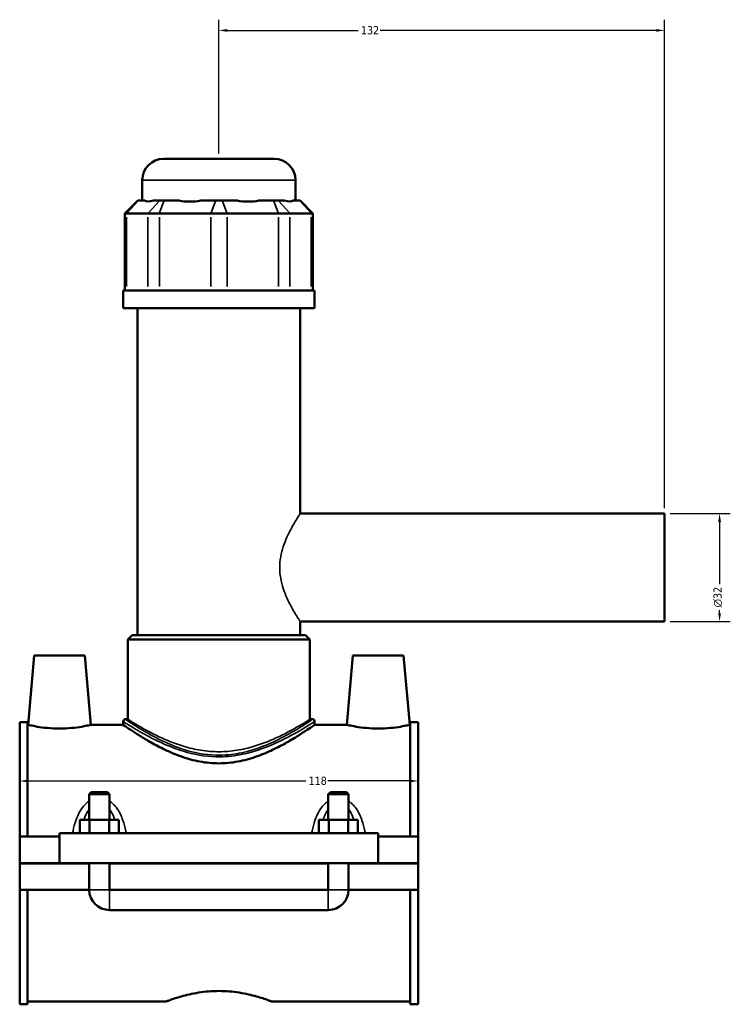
# Model space of a CAD drawing. Header units: millimetres. Extents: x -255 to 976, y -117 to 1132.
# Tile 1 of 7: x -255 to -45, y 302 to 594. Entities that reach past the tile are written whole.
import ezdxf

# ---------------------------------------------------------------- set-up
doc = ezdxf.new("R2010")
doc.units = ezdxf.units.MM
for name, color, linetype, lineweight in [('Dimension (ANSI)', 7, 'Continuous', 25), ('Visible (ANSI)', 7, 'Continuous', 50), ('Visible Narrow (ANSI)', 7, 'Continuous', 35)]:
    doc.layers.add(name, color=color, linetype=linetype, lineweight=lineweight)
doc.styles.add('Note Text (ANSI)', font='tahoma.ttf')
doc.dimstyles.new('Default - mm (ANSI)', dxfattribs={"dimtxt": 2.4, "dimasz": 2.5, "dimexe": 3.175, "dimexo": 1.6002, "dimgap": 0.8, "dimtad": 0, "dimtoh": 1, "dimdec": 0, "dimrnd": 1e-08, "dimzin": 4, "dimdsep": 46, "dimtxsty": 'Note Text (ANSI)', "dimcen": 0.09, "dimdle": 10, "dimclrd": 256, "dimclre": 256, "dimclrt": 5, "dimadec": 1, "dimazin": 1, "dimtfac": 1.27, "dimtofl": 0, "dimtmove": 0, "dimatfit": 3, "dimfxl": 1, "dimtolj": 1, "dimtzin": 4, "dimlwd": -1, "dimlwe": -1, "dimarcsym": 0})

# ---------------------------------------------------------------- blocks, each defined once
blk = doc.blocks.new('*D7')
at = {"layer": 'Defpoints', "color": 0, "transparency": 16777216}
for p in [(-255.45, 368.76), (-137.45, 368.76), (-137.45, 368.27)]:
    blk.add_point(p, dxfattribs=at)
at = {"layer": 'Dimension (ANSI)', "transparency": 16777216}
for p, q in [((-252.95, 368.27), (-170.71, 368.27)), ((-139.95, 368.27), (-164.19, 368.27))]:
    blk.add_line(p, q, dxfattribs=at)
for points in [[(-252.95, 368.69), (-252.95, 367.86), (-255.45, 368.27)], [(-139.95, 368.69), (-139.95, 367.86), (-137.45, 368.27)]]:
    blk.add_solid(points, dxfattribs=at)
at = {"layer": 'Dimension (ANSI)', "color": 5, "transparency": 16777216, "insert": (-169.91, 369.53), "char_height": 2.4, "attachment_point": 1, "style": 'Note Text (ANSI)'}
blk.add_mtext('\\A1;118', dxfattribs=at)
blk = doc.blocks.new('*D8')
at = {"layer": 'Defpoints', "color": 0, "transparency": 16777216}
for p in [(-196.45, 590.44), (-196.45, 552.44), (-64.45, 447.44)]:
    blk.add_point(p, dxfattribs=at)
at = {"layer": 'Dimension (ANSI)', "transparency": 16777216}
for p, q in [((-196.45, 554.04), (-196.45, 593.61)), ((-64.45, 449.04), (-64.45, 593.61)), ((-193.95, 590.44), (-155.2, 590.44)), ((-66.95, 590.44), (-148.7, 590.44))]:
    blk.add_line(p, q, dxfattribs=at)
for points in [[(-193.95, 590.85), (-193.95, 590.02), (-196.45, 590.44)], [(-66.95, 590.85), (-66.95, 590.02), (-64.45, 590.44)]]:
    blk.add_solid(points, dxfattribs=at)
at = {"layer": 'Dimension (ANSI)', "color": 5, "transparency": 16777216, "insert": (-154.4, 591.69), "char_height": 2.4, "attachment_point": 1, "style": 'Note Text (ANSI)'}
blk.add_mtext('\\A1;132', dxfattribs=at)
blk = doc.blocks.new('*D9')
at = {"layer": 'Defpoints', "color": 0, "transparency": 16777216}
for p in [(-64.45, 447.44), (-64.45, 415.44), (-48.18, 415.44)]:
    blk.add_point(p, dxfattribs=at)
at = {"layer": 'Dimension (ANSI)', "transparency": 16777216}
for p, q in [((-62.85, 447.44), (-45, 447.44)), ((-48.18, 444.94), (-48.18, 426.51)), ((-48.18, 417.94), (-48.18, 418.86)), ((-62.85, 415.44), (-45, 415.44))]:
    blk.add_line(p, q, dxfattribs=at)
for points in [[(-48.59, 444.94), (-47.76, 444.94), (-48.18, 447.44)], [(-48.59, 417.94), (-47.76, 417.94), (-48.18, 415.44)]]:
    blk.add_solid(points, dxfattribs=at)
at = {"layer": 'Dimension (ANSI)', "color": 5, "transparency": 16777216, "insert": (-49.98, 419.66), "char_height": 2.4, "attachment_point": 1, "rotation": 90, "style": 'Note Text (ANSI)'}
blk.add_mtext('\\A1;{\\fAIGDT|b0|i0;\\H2.4000;\\ln}\\fTahoma|b0|i0;\\H2.4000;32', dxfattribs=at)

msp = doc.modelspace()

# ---------------------------------------------------------------- linework, layer by layer
at = {"layer": 'Visible (ANSI)'}
for p, q in [((-212.83, 552.44), (-180.07, 552.44)), ((-219.13, 540.05), (-219.13, 546.14)), ((-173.77, 540.05), (-173.77, 546.14)), ((-220.5, 540.05), (-224.28, 536.27)), ((-220.5, 540.05), (-220.31, 540.05)), ((-218.48, 540.05), (-220.31, 540.05)), ((-214, 540.05), (-215.82, 540.05)), ((-214, 540.05), (-212.64, 540.05)), ((-208.24, 540.05), (-212.64, 540.05)), ((-197.41, 540.05), (-201.81, 540.05)), ((-197.41, 540.05), (-195.48, 540.05)), ((-191.08, 540.05), (-195.48, 540.05)), ((-180.26, 540.05), (-184.66, 540.05)), ((-180.26, 540.05), (-178.89, 540.05)), ((-177.07, 540.05), (-178.89, 540.05)), ((-172.59, 540.05), (-174.41, 540.05)), ((-172.59, 540.05), (-172.4, 540.05)), ((-172.4, 540.05), (-168.62, 536.27)), ((-223.8, 536.27), (-224.28, 536.27)), ((-224.28, 536.27), (-224.28, 513.5)), ((-223.8, 536.27), (-217.49, 536.27)), ((-214.08, 536.27), (-217.49, 536.27)), ((-214.08, 536.27), (-198.86, 536.27)), ((-194.04, 536.27), (-198.86, 536.27)), ((-194.04, 536.27), (-178.81, 536.27)), ((-175.4, 536.27), (-178.81, 536.27)), ((-175.4, 536.27), (-169.1, 536.27)), ((-168.62, 536.27), (-169.1, 536.27)), ((-168.62, 536.27), (-168.62, 513.5)), ((-168.1, 513.5), (-224.8, 513.5)), ((-224.8, 508.19), (-224.8, 513.5)), ((-168.1, 508.19), (-168.1, 513.5)), ((-168.1, 508.19), (-224.8, 508.19)), ((-220.54, 411.44), (-220.54, 508.19)), ((-172.35, 447.44), (-172.35, 508.19)), ((-172.35, 447.44), (-64.45, 447.44)), ((-64.45, 415.44), (-64.45, 447.44)), ((-172.35, 411.44), (-172.35, 415.44)), ((-172.35, 415.44), (-64.45, 415.44)), ((-222.12, 411.44), (-223.38, 410.18)), ((-222.12, 411.44), (-170.77, 411.44)), ((-170.77, 411.44), (-169.51, 410.18)), ((-169.51, 410.18), (-223.38, 410.18)), ((-223.38, 386.52), (-223.38, 410.18)), ((-169.51, 386.52), (-169.51, 410.18)), ((-251.15, 405.44), (-252.95, 384.89)), ((-251.15, 405.44), (-236.15, 405.44)), ((-236.15, 405.44), (-234.35, 384.89)), ((-156.75, 405.44), (-158.55, 384.89)), ((-141.75, 405.44), (-156.75, 405.44)), ((-141.75, 405.44), (-139.95, 384.89)), ((-255.45, 351.81), (-255.45, 385.71)), ((-253.09, 385.71), (-255.45, 385.71)), ((-253.09, 385.71), (-253.09, 351.81)), ((-253.09, 384.89), (-252.95, 384.89)), ((-234.35, 384.89), (-224.8, 384.89)), ((-224.8, 385.89), (-224.8, 384.89)), ((-223.38, 386.52), (-224.17, 386.52)), ((-168.73, 386.52), (-169.51, 386.52)), ((-168.1, 385.89), (-168.1, 384.89)), ((-168.1, 384.89), (-158.55, 384.89)), ((-139.95, 384.89), (-139.81, 384.89)), ((-139.81, 385.71), (-139.81, 351.81)), ((-137.45, 385.71), (-139.81, 385.71)), ((-137.45, 351.81), (-137.45, 385.71)), ((-234.25, 364.99), (-234.85, 364.39)), ((-234.85, 364.39), (-228.85, 364.39)), ((-234.85, 364.39), (-234.85, 356.81)), ((-229.45, 364.99), (-234.25, 364.99)), ((-229.45, 364.99), (-228.85, 364.39)), ((-228.85, 364.39), (-228.85, 356.81)), ((-163.45, 364.99), (-164.05, 364.39)), ((-164.05, 364.39), (-158.05, 364.39)), ((-164.05, 356.81), (-164.05, 364.39)), ((-158.65, 364.99), (-163.45, 364.99)), ((-158.65, 364.99), (-158.05, 364.39)), ((-158.05, 356.81), (-158.05, 364.39)), ((-237.62, 352.81), (-237.62, 356.81)), ((-234.73, 356.81), (-237.62, 356.81)), ((-234.73, 352.81), (-234.73, 356.81)), ((-228.96, 356.81), (-234.73, 356.81)), ((-228.96, 352.81), (-228.96, 356.81)), ((-226.07, 356.81), (-228.96, 356.81)), ((-226.07, 352.81), (-226.07, 356.81)), ((-166.82, 352.81), (-166.82, 356.81)), ((-163.93, 356.81), (-166.82, 356.81)), ((-163.93, 352.81), (-163.93, 356.81)), ((-158.16, 356.81), (-163.93, 356.81)), ((-158.16, 352.81), (-158.16, 356.81)), ((-155.27, 356.81), (-158.16, 356.81)), ((-155.27, 352.81), (-155.27, 356.81)), ((-243.65, 352.81), (-243.65, 343.99)), ((-243.65, 352.81), (-149.25, 352.81)), ((-149.25, 343.99), (-149.25, 352.81)), ((-255.45, 351.81), (-243.65, 351.81)), ((-255.45, 343.99), (-255.45, 351.81)), ((-149.25, 351.81), (-137.45, 351.81)), ((-137.45, 351.81), (-137.45, 343.99)), ((-255.45, 343.99), (-243.65, 343.99)), ((-243.65, 343.99), (-149.25, 343.99)), ((-234.85, 343.99), (-234.85, 343.89)), ((-228.85, 343.99), (-228.85, 343.89)), ((-164.05, 343.89), (-164.05, 343.99)), ((-158.05, 343.89), (-158.05, 343.99)), ((-149.25, 343.99), (-137.45, 343.99)), ((-255.45, 336.06), (-255.45, 343.89)), ((-234.85, 343.89), (-255.45, 343.89)), ((-234.85, 336.06), (-234.85, 343.89)), ((-228.85, 343.89), (-228.85, 336.06)), ((-164.05, 343.89), (-228.85, 343.89)), ((-164.05, 336.06), (-164.05, 343.89)), ((-158.05, 343.89), (-158.05, 336.06)), ((-137.45, 343.89), (-158.05, 343.89)), ((-137.45, 343.89), (-137.45, 336.06)), ((-255.45, 302.17), (-255.45, 336.06)), ((-255.45, 336.06), (-234.85, 336.06)), ((-253.09, 336.06), (-253.09, 302.17)), ((-228.85, 336.06), (-164.05, 336.06)), ((-158.05, 336.06), (-137.45, 336.06)), ((-139.81, 336.06), (-139.81, 302.17)), ((-137.45, 302.17), (-137.45, 336.06)), ((-228.85, 330.06), (-164.05, 330.06)), ((-253.09, 302.17), (-255.45, 302.17)), ((-253.09, 302.99), (-212.13, 302.99)), ((-180.77, 302.99), (-139.81, 302.99)), ((-137.45, 302.17), (-139.81, 302.17))]:
    msp.add_line(p, q, dxfattribs=at)
for centre, radius, start, end in [((-212.83, 546.14), 6.3, 90, 180), ((-180.07, 546.14), 6.3, 0, 90), ((-224.17, 385.89), 0.63, 90, 180), ((-168.73, 385.89), 0.63, 0, 90), ((-228.85, 336.06), 6, 180, 270), ((-164.05, 336.06), 6, 270, 0)]:
    msp.add_arc(centre, radius, start, end, dxfattribs=at)
for major_axis, ratio, start_param, end_param in [((22.24, 22.24), 0.198912, 3.184055, 3.491829), ((-18.86, -18.86), 0.668179, 0.435162, 0.742936), ((18.86, -18.86), 0.668179, 5.54025, 5.848024), ((22.24, -22.24), 0.198912, 5.932949, 6.240723)]:
    msp.add_ellipse((-196.45, 562.46), major_axis=major_axis, ratio=ratio, start_param=start_param, end_param=end_param, dxfattribs=at)
for points, knots in [([(-234.35, 384.89), (-234.35, 384.89), (-234.58, 384.83), (-235.52, 384.63), (-236.23, 384.48), (-237.87, 384.21), (-238.92, 384.06), (-241.21, 383.85), (-242.47, 383.79), (-244.83, 383.79), (-246.08, 383.85), (-248.38, 384.06), (-249.42, 384.21), (-251.06, 384.48), (-251.77, 384.63), (-252.71, 384.83), (-252.95, 384.89), (-252.95, 384.89)], [1.413625, 1.413625, 1.413625, 1.413625, 1.766585, 1.766585, 2.119544, 2.119544, 2.473397, 2.473397, 2.82725, 2.82725, 3.181103, 3.181103, 3.534956, 3.534956, 3.887915, 3.887915, 4.240875, 4.240875, 4.240875, 4.240875]), ([(-168.1, 384.89), (-168.1, 384.89), (-168.28, 384.76), (-169.03, 384.24), (-169.6, 383.86), (-171.07, 382.89), (-171.97, 382.3), (-174.03, 381.02), (-175.19, 380.33), (-177.63, 378.95), (-179.02, 378.22), (-182.05, 376.78), (-183.69, 376.08), (-187.14, 374.88), (-188.96, 374.37), (-192.67, 373.67), (-194.57, 373.49), (-198.32, 373.49), (-200.22, 373.67), (-203.94, 374.37), (-205.75, 374.88), (-209.21, 376.08), (-210.85, 376.78), (-213.87, 378.22), (-215.26, 378.95), (-217.71, 380.33), (-218.86, 381.02), (-220.92, 382.3), (-221.83, 382.89), (-223.3, 383.86), (-223.86, 384.24), (-224.61, 384.76), (-224.8, 384.89), (-224.8, 384.89)], [4.468741, 4.468741, 4.468741, 4.468741, 5.023553, 5.023553, 5.578366, 5.578366, 6.133178, 6.133178, 6.687991, 6.687991, 7.250364, 7.250364, 7.812736, 7.812736, 8.375109, 8.375109, 8.937482, 8.937482, 9.499855, 9.499855, 10.062227, 10.062227, 10.6246, 10.6246, 11.186973, 11.186973, 11.741785, 11.741785, 12.296598, 12.296598, 12.85141, 12.85141, 13.406223, 13.406223, 13.406223, 13.406223]), ([(-139.95, 384.89), (-139.95, 384.89), (-140.18, 384.83), (-141.12, 384.63), (-141.83, 384.48), (-143.47, 384.21), (-144.52, 384.06), (-146.81, 383.85), (-148.07, 383.79), (-149.25, 383.79), (-150.43, 383.79), (-151.68, 383.85), (-153.98, 384.06), (-155.02, 384.21), (-156.66, 384.48), (-157.37, 384.63), (-158.31, 384.83), (-158.55, 384.89), (-158.55, 384.89)], [4.240875, 4.240875, 4.240875, 4.240875, 4.593835, 4.593835, 4.946794, 4.946794, 5.300647, 5.300647, 5.6545, 5.6545, 5.6545, 6.008353, 6.008353, 6.362206, 6.362206, 6.715165, 6.715165, 7.068125, 7.068125, 7.068125, 7.068125]), ([(-212.13, 302.99), (-212.13, 302.99), (-212.03, 303.02), (-211.63, 303.18), (-211.32, 303.29), (-210.12, 303.72), (-208.91, 304.13), (-206.15, 304.9), (-204.4, 305.33), (-201.51, 305.78), (-200.5, 305.9), (-198.47, 306.07), (-197.44, 306.11), (-195.45, 306.11), (-194.43, 306.07), (-192.39, 305.9), (-191.38, 305.78), (-188.49, 305.33), (-186.74, 304.9), (-183.98, 304.13), (-182.78, 303.72), (-181.57, 303.29), (-181.27, 303.18), (-180.86, 303.02), (-180.77, 302.99), (-180.77, 302.99)], [2.389267, 2.389267, 2.389267, 2.389267, 2.6878, 2.6878, 2.986333, 2.986333, 3.5834, 3.5834, 4.180966, 4.180966, 4.47975, 4.47975, 4.778533, 4.778533, 5.077317, 5.077317, 5.3761, 5.3761, 5.973667, 5.973667, 6.570734, 6.570734, 6.869267, 6.869267, 7.1678, 7.1678, 7.1678, 7.1678])]:
    msp.add_open_spline(points, degree=3, knots=knots, dxfattribs=at)
at = {"layer": 'Visible Narrow (ANSI)'}
for p, q in [((-174.05, 546.14), (-218.85, 546.14)), ((-220.48, 539.86), (-223.62, 536.46)), ((-217.32, 536.46), (-214.17, 539.86)), ((-212.71, 539.86), (-214.01, 536.46)), ((-197.48, 539.86), (-198.79, 536.46)), ((-195.41, 539.86), (-194.11, 536.46)), ((-180.19, 539.86), (-178.88, 536.46)), ((-178.72, 539.86), (-175.58, 536.46)), ((-172.41, 539.86), (-169.27, 536.46)), ((-223.8, 514.64), (-223.8, 535.13)), ((-217.49, 535.13), (-217.49, 514.64)), ((-214.08, 514.64), (-214.08, 535.13)), ((-198.86, 535.13), (-198.86, 514.64)), ((-194.04, 514.64), (-194.04, 535.13)), ((-178.81, 535.13), (-178.81, 514.64)), ((-175.4, 514.64), (-175.4, 535.13)), ((-169.1, 535.13), (-169.1, 514.64)), ((-234.81, 336.06), (-228.88, 336.06)), ((-228.85, 330.1), (-228.85, 336.02)), ((-164.05, 330.1), (-164.05, 336.02)), ((-158.08, 336.06), (-164.01, 336.06))]:
    msp.add_line(p, q, dxfattribs=at)
for points, knots in [([(-172.35, 415.44), (-172.35, 415.44), (-172.42, 415.54), (-172.7, 415.96), (-172.9, 416.28), (-173.43, 417.11), (-173.74, 417.62), (-174.43, 418.78), (-174.8, 419.43), (-175.91, 421.52), (-176.75, 423.27), (-177.7, 426.2), (-177.97, 427.22), (-178.33, 429.32), (-178.43, 430.39), (-178.43, 432.49), (-178.33, 433.56), (-177.97, 435.65), (-177.7, 436.68), (-176.75, 439.61), (-175.91, 441.36), (-174.8, 443.44), (-174.43, 444.09), (-173.74, 445.25), (-173.43, 445.76), (-172.9, 446.59), (-172.7, 446.91), (-172.42, 447.33), (-172.35, 447.44), (-172.35, 447.44)], [2.509996, 2.509996, 2.509996, 2.509996, 2.822047, 2.822047, 3.134097, 3.134097, 3.446148, 3.446148, 3.758199, 3.758199, 4.389095, 4.389095, 4.704544, 4.704544, 5.019992, 5.019992, 5.33544, 5.33544, 5.650888, 5.650888, 6.281785, 6.281785, 6.593836, 6.593836, 6.905886, 6.905886, 7.217937, 7.217937, 7.529988, 7.529988, 7.529988, 7.529988]), ([(-224.8, 385.89), (-224.79, 385.89), (-224.35, 385.6), (-222.55, 384.47), (-221.09, 383.56), (-217.4, 381.48), (-215.18, 380.31), (-210.91, 378.43), (-209.01, 377.69), (-203.99, 376.17), (-200.7, 375.54), (-196.06, 375.41), (-194.77, 375.45), (-191.31, 375.76), (-189.17, 376.17), (-183.63, 377.67), (-180.45, 379.03), (-175.29, 381.56), (-173.2, 382.76), (-170.13, 384.6), (-169.06, 385.27), (-168.24, 385.8), (-168.1, 385.89), (-168.1, 385.89)], [-22.243568, -22.243568, -22.243568, -22.243568, -21.411835, -21.411835, -20.460183, -20.460183, -19.512343, -19.512343, -18.852195, -18.852195, -17.882145, -17.882145, -17.508967, -17.508967, -16.869815, -16.869815, -15.751092, -15.751092, -14.741599, -14.741599, -13.820531, -13.820531, -13.346322, -13.346322, -13.346322, -13.346322]), ([(-168.73, 386.52), (-168.73, 386.52), (-168.87, 386.43), (-169.67, 385.9), (-170.71, 385.21), (-173.72, 383.34), (-175.76, 382.13), (-180.81, 379.55), (-183.91, 378.18), (-189.34, 376.66), (-191.42, 376.24), (-194.81, 375.93), (-196.07, 375.88), (-200.6, 376.01), (-203.82, 376.65), (-208.73, 378.2), (-210.59, 378.95), (-214.77, 380.85), (-216.93, 382.04), (-220.54, 384.16), (-221.97, 385.08), (-223.73, 386.23), (-224.16, 386.52), (-224.17, 386.52)], [13.346322, 13.346322, 13.346322, 13.346322, 13.820531, 13.820531, 14.741599, 14.741599, 15.751092, 15.751092, 16.869815, 16.869815, 17.508967, 17.508967, 17.882145, 17.882145, 18.852195, 18.852195, 19.512343, 19.512343, 20.460183, 20.460183, 21.411835, 21.411835, 22.243568, 22.243568, 22.243568, 22.243568]), ([(-169.51, 386.52), (-169.51, 386.52), (-169.69, 386.42), (-170.39, 385.97), (-170.93, 385.64), (-172.32, 384.8), (-173.18, 384.3), (-175.14, 383.2), (-176.24, 382.61), (-178.58, 381.44), (-179.9, 380.82), (-182.79, 379.62), (-184.35, 379.04), (-187.64, 378.05), (-189.37, 377.63), (-192.9, 377.07), (-194.69, 376.93), (-198.21, 376.93), (-200, 377.07), (-203.52, 377.63), (-205.25, 378.05), (-208.54, 379.04), (-210.11, 379.62), (-213, 380.82), (-214.32, 381.44), (-216.65, 382.61), (-217.76, 383.2), (-219.72, 384.3), (-220.57, 384.8), (-221.97, 385.64), (-222.5, 385.97), (-223.21, 386.42), (-223.38, 386.52), (-223.38, 386.52)], [4.204882, 4.204882, 4.204882, 4.204882, 4.728279, 4.728279, 5.251676, 5.251676, 5.775073, 5.775073, 6.29847, 6.29847, 6.826294, 6.826294, 7.354117, 7.354117, 7.88194, 7.88194, 8.409763, 8.409763, 8.937587, 8.937587, 9.46541, 9.46541, 9.993233, 9.993233, 10.521056, 10.521056, 11.044454, 11.044454, 11.567851, 11.567851, 12.091248, 12.091248, 12.614645, 12.614645, 12.614645, 12.614645]), ([(-234.85, 362.31), (-235.17, 362.11), (-235.48, 361.87), (-236.13, 361.28), (-236.47, 360.92), (-237.28, 359.88), (-237.71, 359.17), (-238.35, 357.84), (-238.6, 357.24), (-239.16, 355.6), (-239.44, 354.54), (-239.7, 353.25), (-239.75, 353.03), (-239.79, 352.81)], [-1.438843, -1.438843, -1.438843, -1.438843, -1.322583, -1.322583, -1.171776, -1.171776, -0.925643, -0.925643, -0.73327, -0.73327, -0.419385, -0.419385, -0.356106, -0.356106, -0.356106, -0.356106]), ([(-223.91, 352.81), (-223.95, 353.03), (-223.99, 353.25), (-224.26, 354.54), (-224.53, 355.6), (-225.1, 357.24), (-225.34, 357.84), (-225.99, 359.17), (-226.41, 359.88), (-227.22, 360.92), (-227.56, 361.28), (-228.22, 361.87), (-228.52, 362.11), (-228.85, 362.31)], [-3.159216, -3.159216, -3.159216, -3.159216, -3.095937, -3.095937, -2.782053, -2.782053, -2.58968, -2.58968, -2.343547, -2.343547, -2.19274, -2.19274, -2.076479, -2.076479, -2.076479, -2.076479]), ([(-164.05, 362.31), (-164.37, 362.11), (-164.68, 361.87), (-165.33, 361.28), (-165.67, 360.92), (-166.48, 359.88), (-166.91, 359.17), (-167.55, 357.84), (-167.8, 357.24), (-168.36, 355.6), (-168.64, 354.54), (-168.9, 353.25), (-168.95, 353.03), (-168.99, 352.81)], [-1.438843, -1.438843, -1.438843, -1.438843, -1.322583, -1.322583, -1.171776, -1.171776, -0.925643, -0.925643, -0.733271, -0.733271, -0.419386, -0.419386, -0.356106, -0.356106, -0.356106, -0.356106]), ([(-153.11, 352.81), (-153.15, 353.03), (-153.19, 353.25), (-153.46, 354.54), (-153.73, 355.6), (-154.3, 357.24), (-154.54, 357.84), (-155.19, 359.17), (-155.61, 359.88), (-156.42, 360.92), (-156.76, 361.28), (-157.42, 361.87), (-157.72, 362.11), (-158.05, 362.31)], [-3.159216, -3.159216, -3.159216, -3.159216, -3.095937, -3.095937, -2.782052, -2.782052, -2.58968, -2.58968, -2.343547, -2.343547, -2.19274, -2.19274, -2.076479, -2.076479, -2.076479, -2.076479]), ([(-236.4, 356.81), (-236.35, 356.98), (-236.29, 357.15), (-235.97, 358), (-235.67, 358.65), (-235.17, 359.49), (-235.02, 359.73), (-234.85, 359.95)], [0.8668992, 0.8668992, 0.8668992, 0.8668992, 0.9256426, 0.9256426, 1.1717759, 1.1717759, 1.2745304, 1.2745304, 1.2745304, 1.2745304]), ([(-228.85, 359.95), (-228.68, 359.73), (-228.52, 359.49), (-228.02, 358.65), (-227.72, 358), (-227.41, 357.15), (-227.35, 356.98), (-227.29, 356.81)], [2.2407923, 2.2407923, 2.2407923, 2.2407923, 2.3435468, 2.3435468, 2.5896801, 2.5896801, 2.6484235, 2.6484235, 2.6484235, 2.6484235]), ([(-165.6, 356.81), (-165.55, 356.98), (-165.49, 357.15), (-165.17, 358), (-164.87, 358.65), (-164.37, 359.49), (-164.22, 359.73), (-164.05, 359.95)], [0.8668992, 0.8668992, 0.8668992, 0.8668992, 0.925643, 0.925643, 1.1717762, 1.1717762, 1.2745304, 1.2745304, 1.2745304, 1.2745304]), ([(-158.05, 359.95), (-157.88, 359.73), (-157.72, 359.49), (-157.22, 358.65), (-156.92, 358), (-156.61, 357.15), (-156.55, 356.98), (-156.49, 356.81)], [2.2407923, 2.2407923, 2.2407923, 2.2407923, 2.3435465, 2.3435465, 2.5896797, 2.5896797, 2.6484235, 2.6484235, 2.6484235, 2.6484235])]:
    msp.add_open_spline(points, degree=3, knots=knots, dxfattribs=at)

# ---------------------------------------------------------------- dimensions: what is measured, and where the dimension line sits
at = {"layer": 'Dimension (ANSI)'}
for base, p1, p2, override, picture, middle in [((-196.45, 590.44), (-64.45, 447.44), (-196.45, 552.44), {"dimgap": 0.8, "dimtoh": 0, "dimdec": 0, "dimtol": 0, "dimlim": 0, "dimtp": 0, "dimtm": 0, "dimtdec": 2, "dimatfit": 1}, '*D8', (-151.95, 590.44)), ((-137.45, 368.27), (-255.45, 368.76), (-137.45, 368.76), {"dimgap": 0.8, "dimtoh": 0, "dimdec": 0, "dimse1": 1, "dimse2": 1, "dimtol": 0, "dimlim": 0, "dimtp": 0, "dimtm": 0, "dimtdec": 2, "dimatfit": 1}, '*D7', (-167.45, 368.27))]:
    dim = msp.add_linear_dim(base=base, p1=p1, p2=p2, angle=180, dimstyle='Default - mm (ANSI)', override=override, dxfattribs=at)
    dim.commit()
    dim.dimension.update_dxf_attribs({"geometry": picture, "text_midpoint": middle, "dimtype": 160})
dim = msp.add_linear_dim(base=(-48.18, 415.44), p1=(-64.45, 447.44), p2=(-64.45, 415.44), angle=90, text='{\\fAIGDT|b0|i0;\\H2.4000;\\ln}\\fTahoma|b0|i0;\\H2.4000;<>', dimstyle='Default - mm (ANSI)', override={"dimgap": 0.8, "dimtoh": 0, "dimdec": 0, "dimtol": 0, "dimlim": 0, "dimtp": 0, "dimtm": 0, "dimtdec": 2, "dimatfit": 1}, dxfattribs=at)
dim.commit()
dim.dimension.update_dxf_attribs({"geometry": '*D9', "text_midpoint": (-48.18, 422.68), "dimtype": 160})

doc.saveas('drawing.dxf')
